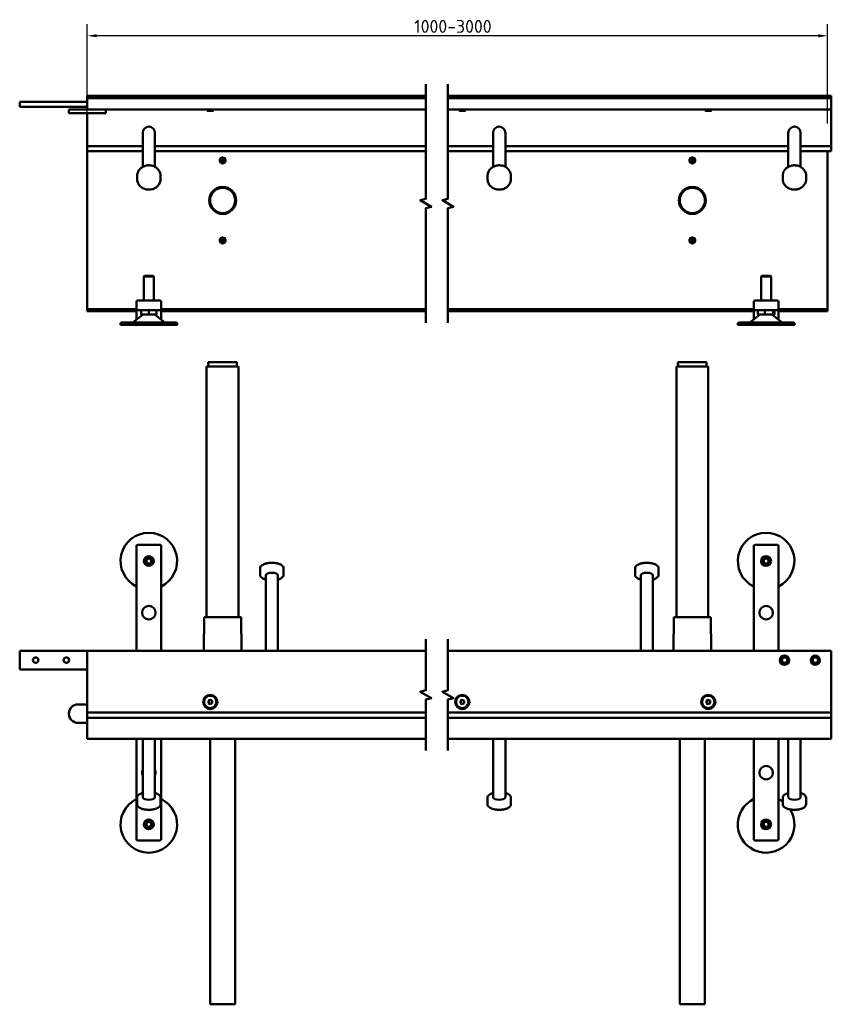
# Model space of a CAD drawing. Header units: millimetres. Extents: x 22 to 1245, y 39 to 867.
# Tile 1 of 3: x 22 to 682, y 39 to 839. Entities that reach past the tile are written whole.
import ezdxf

# ---------------------------------------------------------------- set-up
doc = ezdxf.new("R2010")
doc.units = ezdxf.units.MM
doc.header["$LTSCALE"] = 3
for name, color, linetype, lineweight in [('Bemaßung (ISO)', 7, 'Continuous', 25), ('Bruchlinie (ISO)', 7, 'Continuous', 50), ('Sichtbar (ISO)', 7, 'Continuous', 50)]:
    doc.layers.add(name, color=color, linetype=linetype, lineweight=lineweight)
doc.styles.add('Notiztext (DIN)', font='isocpeur.ttf')
doc.dimstyles.new('Standard (DIN)', dxfattribs={"dimscale": 3, "dimtxt": 3.5, "dimasz": 2.5, "dimexe": 3.175, "dimexo": 0.8, "dimgap": 0.8, "dimtad": 1, "dimrnd": 1e-08, "dimzin": 0, "dimtxsty": 'Notiztext (DIN)', "dimcen": 0.09, "dimdle": 10, "dimclrd": 256, "dimclre": 256, "dimclrt": 256, "dimadec": 0, "dimazin": 0, "dimtfac": 1, "dimtmove": 0, "dimatfit": 3, "dimfxl": 1, "dimtolj": 1, "dimtzin": 0, "dimlwd": -1, "dimlwe": -1, "dimarcsym": 0})

# ---------------------------------------------------------------- blocks, each defined once
blk = doc.blocks.new('*D3')
at = {"layer": 'Bemaßung (ISO)', "transparency": 16777216}
for p, q in [((76.7, 754.69), (76.7, 835.59)), ((678.57, 754.69), (678.57, 835.59)), ((671.07, 826.06), (84.2, 826.06))]:
    blk.add_line(p, q, dxfattribs=at)
for points in [[(84.2, 827.31), (84.2, 824.81), (76.7, 826.06)], [(671.07, 827.31), (671.07, 824.81), (678.57, 826.06)]]:
    blk.add_solid(points, dxfattribs=at)
at = {"layer": 'Defpoints', "color": 0, "transparency": 16777216}
for p in [(76.7, 826.06), (76.7, 752.29), (678.57, 752.29)]:
    blk.add_point(p, dxfattribs=at)
at = {"layer": 'Bemaßung (ISO)', "transparency": 16777216, "insert": (335.76, 838.96), "char_height": 10.5, "attachment_point": 1, "style": 'Notiztext (DIN)'}
blk.add_mtext('\\A1; \\fISOCPEUR|b0|i0;\\H10.5000;1000-3000', dxfattribs=at)

msp = doc.modelspace()

# ---------------------------------------------------------------- linework, layer by layer
at = {"layer": 'Bruchlinie (ISO)', "flags": 128}
for points in [[(351.9262, 592.7667), (351.9262, 685.9878), (356.4262, 687.1936), (347.4262, 692.3897), (351.9262, 693.5955), (351.9262, 786.8167)], [(369.9262, 592.7667), (369.9262, 685.9878), (374.4262, 687.1936), (365.4262, 692.3897), (369.9262, 693.5955), (369.9262, 786.8167)], [(351.9262, 245.2009), (351.9262, 286.6721), (356.4262, 287.8778), (347.4262, 293.074), (351.9262, 294.2797), (351.9262, 335.7509)], [(369.9262, 245.2009), (369.9262, 286.6721), (374.4262, 287.8778), (365.4262, 293.074), (369.9262, 294.2797), (369.9262, 335.7509)]]:
    msp.add_lwpolyline(points, dxfattribs=at)
at = {"layer": 'Sichtbar (ISO)'}
for p, q in [((76.7044, 775.2917), (76.7044, 777.2917)), ((351.9262, 777.2917), (76.7044, 777.2917)), ((681.5735, 777.2917), (369.9262, 777.2917)), ((681.5735, 777.2917), (681.5735, 775.2917)), ((21.7044, 772.2917), (21.7044, 768.2917)), ((76.7044, 772.2917), (21.7044, 772.2917)), ((76.7044, 768.2917), (21.7044, 768.2917)), ((76.7044, 766.2917), (76.7044, 775.2917)), ((351.9262, 775.2917), (76.7044, 775.2917)), ((681.5735, 775.2917), (369.9262, 775.2917)), ((681.5735, 775.2917), (681.5735, 766.2917)), ((61.7044, 766.2917), (69.2044, 766.2917)), ((61.7044, 766.2917), (61.7044, 763.2917)), ((69.2044, 763.2917), (61.7044, 763.2917)), ((69.2044, 766.2917), (76.7044, 766.2917)), ((91.7044, 763.2917), (69.2044, 763.2917)), ((351.9262, 766.2917), (76.7044, 766.2917)), ((76.7044, 763.2917), (76.7044, 762.2917)), ((76.7044, 736.2917), (76.7044, 762.2917)), ((91.7044, 766.2917), (91.7044, 763.2917)), ((174.2044, 766.2917), (174.2044, 765.4822)), ((174.2044, 765.4822), (174.6949, 764.9917)), ((179.2044, 765.4822), (174.2044, 765.4822)), ((178.7139, 764.9917), (174.6949, 764.9917)), ((178.7139, 764.9917), (179.2044, 765.4822)), ((179.2044, 765.4822), (179.2044, 766.2917)), ((681.5735, 766.2917), (369.9262, 766.2917)), ((379.0735, 766.2917), (379.0735, 765.4822)), ((379.0735, 765.4822), (379.564, 764.9917)), ((384.0735, 765.4822), (379.0735, 765.4822)), ((383.583, 764.9917), (379.564, 764.9917)), ((383.583, 764.9917), (384.0735, 765.4822)), ((384.0735, 765.4822), (384.0735, 766.2917)), ((579.0735, 766.2917), (579.0735, 765.4822)), ((579.0735, 765.4822), (579.564, 764.9917)), ((584.0735, 765.4822), (579.0735, 765.4822)), ((583.583, 764.9917), (579.564, 764.9917)), ((583.583, 764.9917), (584.0735, 765.4822)), ((584.0735, 765.4822), (584.0735, 766.2917)), ((681.5735, 762.2917), (681.5735, 766.2917)), ((681.5735, 762.2917), (681.5735, 736.2917)), ((121.7044, 747.2917), (121.7044, 746.2316)), ((121.7044, 743.3626), (121.7044, 746.2316)), ((131.7044, 747.2917), (131.7044, 746.2316)), ((131.7044, 746.2316), (131.7044, 743.3626)), ((406.5735, 747.2917), (406.5735, 746.2316)), ((406.5735, 743.3626), (406.5735, 746.2316)), ((416.5735, 747.2917), (416.5735, 746.2316)), ((416.5735, 746.2316), (416.5735, 743.3626)), ((646.5735, 747.2917), (646.5735, 746.2316)), ((646.5735, 743.3626), (646.5735, 746.2316)), ((656.5735, 747.2917), (656.5735, 746.2316)), ((656.5735, 746.2316), (656.5735, 743.3626)), ((76.7044, 736.2917), (76.7044, 732.2917)), ((121.7044, 736.2917), (76.7044, 736.2917)), ((121.7044, 743.3626), (121.7044, 719.5539)), ((131.7044, 743.3626), (131.7044, 719.5539)), ((351.9262, 736.2917), (131.7044, 736.2917)), ((406.5735, 736.2917), (369.9262, 736.2917)), ((406.5735, 743.3626), (406.5735, 719.5539)), ((416.5735, 743.3626), (416.5735, 719.5539)), ((646.5735, 736.2917), (416.5735, 736.2917)), ((646.5735, 743.3626), (646.5735, 719.5539)), ((656.5735, 743.3626), (656.5735, 719.5539)), ((681.5735, 736.2917), (656.5735, 736.2917)), ((681.5735, 732.2917), (681.5735, 736.2917)), ((76.7044, 605.2917), (76.7044, 732.2917)), ((76.7044, 732.2917), (121.7044, 732.2917)), ((131.7044, 732.2917), (351.9262, 732.2917)), ((369.9262, 732.2917), (406.5735, 732.2917)), ((416.5735, 732.2917), (646.5735, 732.2917)), ((656.5735, 732.2917), (681.5735, 732.2917)), ((678.5735, 732.2917), (678.5735, 605.2917)), ((186.6763, 727.1166), (186.6796, 726.8415)), ((186.6796, 726.8415), (186.7044, 724.7917)), ((186.7292, 722.7418), (186.7044, 724.7917)), ((186.7326, 722.4667), (186.7292, 722.7418)), ((568.5735, 727.1168), (568.5735, 726.8417)), ((568.5735, 726.8417), (568.5735, 724.7917)), ((568.5735, 722.7417), (568.5735, 724.7917)), ((568.5735, 722.4665), (568.5735, 722.7417)), ((117.2044, 712.2501), (117.2044, 709.6199)), ((136.2044, 712.2501), (136.2044, 709.6199)), ((402.0735, 712.2501), (402.0735, 709.6199)), ((421.0735, 712.2501), (421.0735, 709.6199)), ((642.0735, 712.2501), (642.0735, 709.6199)), ((661.0735, 712.2501), (661.0735, 709.6199)), ((184.3804, 659.7186), (184.6554, 659.7273)), ((184.6554, 659.7273), (186.7044, 659.7917)), ((188.7534, 659.8561), (186.7044, 659.7917)), ((189.0284, 659.8647), (188.7534, 659.8561)), ((568.5735, 662.1168), (568.5735, 661.8417)), ((568.5735, 661.8417), (568.5735, 659.7917)), ((568.5735, 657.7417), (568.5735, 659.7917)), ((568.5735, 657.4665), (568.5735, 657.7417)), ((123.2044, 631.0743), (122.7044, 630.5743)), ((130.7044, 630.5743), (122.7044, 630.5743)), ((122.7044, 611.0743), (122.7044, 630.5743)), ((123.2044, 631.0743), (130.2044, 631.0743)), ((130.2044, 631.0743), (130.7044, 630.5743)), ((130.7044, 611.0743), (130.7044, 630.5743)), ((625.0735, 631.0743), (624.5735, 630.5743)), ((632.5735, 630.5743), (624.5735, 630.5743)), ((624.5735, 611.0743), (624.5735, 630.5743)), ((625.0735, 631.0743), (632.0735, 631.0743)), ((632.0735, 631.0743), (632.5735, 630.5743)), ((632.5735, 611.0743), (632.5735, 630.5743)), ((116.7044, 610.0743), (116.7044, 604.0743)), ((135.7044, 611.0743), (117.7044, 611.0743)), ((136.7044, 604.0743), (136.7044, 610.0743)), ((618.5735, 610.0743), (618.5735, 604.0743)), ((637.5735, 611.0743), (619.5735, 611.0743)), ((638.5735, 604.0743), (638.5735, 610.0743)), ((76.7044, 603.7917), (76.7044, 605.2917)), ((76.7044, 603.7917), (116.7044, 603.7917)), ((76.7044, 603.7917), (76.7044, 602.2917)), ((76.7044, 602.2917), (116.7044, 602.2917)), ((116.7044, 604.0743), (116.7044, 603.419)), ((116.7044, 603.419), (116.7044, 596.3839)), ((117.7044, 603.0743), (135.7044, 603.0743)), ((120.3824, 599.5743), (120.3824, 603.0743)), ((126.7044, 599.5743), (126.7044, 603.0743)), ((133.0264, 599.5743), (133.0264, 603.0743)), ((136.7044, 603.419), (136.7044, 604.0743)), ((136.7044, 603.7917), (351.9262, 603.7917)), ((136.7044, 596.3839), (136.7044, 603.419)), ((136.7044, 602.2917), (351.9262, 602.2917)), ((369.9262, 603.7917), (618.5735, 603.7917)), ((369.9262, 602.2917), (618.5735, 602.2917)), ((618.5735, 604.0743), (618.5735, 603.419)), ((618.5735, 603.419), (618.5735, 596.3839)), ((619.5735, 603.0743), (637.5735, 603.0743)), ((621.7551, 599.5743), (621.7551, 603.0743)), ((627.4223, 599.5743), (627.4223, 603.0743)), ((634.2408, 599.5743), (634.2408, 603.0743)), ((635.392, 599.5743), (635.392, 603.0743)), ((638.5735, 603.419), (638.5735, 604.0743)), ((638.5735, 603.7917), (678.5735, 603.7917)), ((638.5735, 596.3839), (638.5735, 603.419)), ((638.5735, 602.2917), (678.5735, 602.2917)), ((678.5735, 603.7917), (678.5735, 605.2917)), ((678.5735, 603.7917), (678.5735, 602.2917)), ((103.7044, 591.0743), (103.7044, 592.5743)), ((104.2044, 593.0743), (149.2044, 593.0743)), ((121.4322, 599.3598), (113.5906, 593.1816)), ((116.7044, 595.6349), (116.7044, 596.3839)), ((126.7044, 599.5743), (120.3824, 599.5743)), ((126.7044, 599.5743), (133.0264, 599.5743)), ((131.9767, 599.3598), (139.8183, 593.1816)), ((136.7044, 596.3839), (136.7044, 595.6349)), ((149.7044, 591.0743), (149.7044, 592.5743)), ((605.5735, 591.0743), (605.5735, 592.5743)), ((606.0735, 593.0743), (651.0735, 593.0743)), ((623.3013, 599.3598), (615.4597, 593.1816)), ((618.5735, 595.6349), (618.5735, 596.3839)), ((621.7551, 599.5743), (627.4223, 599.5743)), ((627.4223, 599.5743), (634.2408, 599.5743)), ((633.8458, 599.3598), (641.6874, 593.1816)), ((634.2408, 599.5743), (635.392, 599.5743)), ((638.5735, 596.3839), (638.5735, 595.6349)), ((651.5735, 591.0743), (651.5735, 592.5743)), ((149.7044, 591.0743), (103.7044, 591.0743)), ((651.5735, 591.0743), (605.5735, 591.0743)), ((175.0544, 560.7259), (198.3544, 560.7259)), ((175.2802, 557.2259), (175.0544, 560.7259)), ((198.1286, 557.2259), (198.3544, 560.7259)), ((556.9235, 560.7259), (580.2235, 560.7259)), ((557.1493, 557.2259), (556.9235, 560.7259)), ((579.9977, 557.2259), (580.2235, 560.7259)), ((173.7044, 557.2259), (199.7044, 557.2259)), ((173.7044, 557.2259), (173.7044, 353.7259)), ((199.7044, 557.2259), (199.7044, 353.7259)), ((555.5735, 557.2259), (581.5735, 557.2259)), ((555.5735, 557.2259), (555.5735, 353.7259)), ((581.5735, 557.2259), (581.5735, 353.7259)), ((116.7044, 411.4086), (116.7044, 345.5187)), ((135.7044, 412.4086), (117.7044, 412.4086)), ((136.7044, 345.5187), (136.7044, 411.4086)), ((618.5735, 411.4086), (618.5735, 345.5187)), ((637.5735, 412.4086), (619.5735, 412.4086)), ((638.5735, 345.5187), (638.5735, 411.4086)), ((125.5217, 401.2745), (124.339, 399.2259)), ((124.4544, 399.2259), (125.5794, 401.1745)), ((125.5794, 401.1745), (125.5217, 401.2745)), ((127.8872, 401.2745), (125.5217, 401.2745)), ((125.5794, 401.1745), (127.8294, 401.1745)), ((127.8872, 401.2745), (127.8294, 401.1745)), ((127.8294, 401.1745), (128.9544, 399.2259)), ((129.0699, 399.2259), (127.8872, 401.2745)), ((627.3908, 401.2745), (626.2081, 399.2259)), ((626.3235, 399.2259), (627.4485, 401.1745)), ((627.4485, 401.1745), (627.3908, 401.2745)), ((629.7563, 401.2745), (627.3908, 401.2745)), ((627.4485, 401.1745), (629.6985, 401.1745)), ((629.7563, 401.2745), (629.6985, 401.1745)), ((629.6985, 401.1745), (630.8235, 399.2259)), ((630.939, 399.2259), (629.7563, 401.2745)), ((124.339, 399.2259), (124.4544, 399.2259)), ((124.339, 399.2259), (125.5217, 397.1773)), ((125.5794, 397.2773), (124.4544, 399.2259)), ((125.5217, 397.1773), (125.5794, 397.2773)), ((125.5217, 397.1773), (127.8872, 397.1773)), ((127.8294, 397.2773), (125.5794, 397.2773)), ((128.9544, 399.2259), (127.8294, 397.2773)), ((127.8294, 397.2773), (127.8872, 397.1773)), ((127.8872, 397.1773), (129.0699, 399.2259)), ((129.0699, 399.2259), (128.9544, 399.2259)), ((217.2044, 388.0046), (217.2044, 393.3973)), ((236.2044, 388.0046), (236.2044, 393.3973)), ((522.0735, 388.0046), (522.0735, 393.3973)), ((541.0735, 388.0046), (541.0735, 393.3973)), ((626.2081, 399.2259), (626.3235, 399.2259)), ((626.2081, 399.2259), (627.3908, 397.1773)), ((627.4485, 397.2773), (626.3235, 399.2259)), ((627.3908, 397.1773), (627.4485, 397.2773)), ((627.3908, 397.1773), (629.7563, 397.1773)), ((629.6985, 397.2773), (627.4485, 397.2773)), ((630.8235, 399.2259), (629.6985, 397.2773)), ((629.6985, 397.2773), (629.7563, 397.1773)), ((629.7563, 397.1773), (630.939, 399.2259)), ((630.939, 399.2259), (630.8235, 399.2259)), ((221.7044, 326.2259), (221.7044, 387.5552)), ((231.7044, 326.2259), (231.7044, 387.5552)), ((526.5735, 326.2259), (526.5735, 387.5552)), ((536.5735, 326.2259), (536.5735, 387.5552)), ((171.7044, 353.7259), (171.4679, 326.2259)), ((171.7044, 353.7259), (201.7044, 353.7259)), ((201.7044, 353.7259), (201.941, 326.2259)), ((553.5735, 353.7259), (553.337, 326.2259)), ((553.5735, 353.7259), (583.5735, 353.7259)), ((583.5735, 353.7259), (583.8101, 326.2259)), ((116.7044, 339.8996), (116.7044, 345.5187)), ((136.7044, 345.5187), (136.7044, 339.8996)), ((618.5735, 339.8996), (618.5735, 345.5187)), ((638.5735, 345.5187), (638.5735, 339.8996)), ((116.7044, 339.8996), (116.7044, 326.2259)), ((136.7044, 326.2259), (136.7044, 339.8996)), ((618.5735, 339.8996), (618.5735, 326.2259)), ((638.5735, 326.2259), (638.5735, 339.8996)), ((21.7044, 311.2259), (21.7044, 326.2259)), ((21.7044, 326.2259), (76.7044, 326.2259)), ((76.7044, 276.2259), (76.7044, 326.2259)), ((351.9262, 326.2259), (76.7044, 326.2259)), ((681.5735, 326.2259), (369.9262, 326.2259)), ((681.5735, 276.2259), (681.5735, 326.2259)), ((76.7044, 311.2259), (21.7044, 311.2259)), ((76.7044, 282.7259), (69.2044, 282.7259)), ((175.2044, 285.5919), (176.7044, 286.458)), ((175.2044, 283.8599), (175.2044, 285.5919)), ((176.7044, 282.9939), (175.2044, 283.8599)), ((176.7044, 286.458), (178.2044, 285.5919)), ((178.2044, 283.8599), (176.7044, 282.9939)), ((178.2044, 285.5919), (178.2044, 283.8599)), ((380.0735, 285.5919), (381.5735, 286.458)), ((380.0735, 283.8599), (380.0735, 285.5919)), ((381.5735, 282.9939), (380.0735, 283.8599)), ((381.5735, 286.458), (383.0735, 285.5919)), ((383.0735, 283.8599), (381.5735, 282.9939)), ((383.0735, 285.5919), (383.0735, 283.8599)), ((580.0735, 285.5919), (581.5735, 286.458)), ((580.0735, 283.8599), (580.0735, 285.5919)), ((581.5735, 282.9939), (580.0735, 283.8599)), ((581.5735, 286.458), (583.0735, 285.5919)), ((583.0735, 283.8599), (581.5735, 282.9939)), ((583.0735, 285.5919), (583.0735, 283.8599)), ((351.9262, 276.2259), (76.7044, 276.2259)), ((76.7044, 272.7259), (76.7044, 276.2259)), ((76.7044, 272.7259), (76.7044, 271.7259)), ((681.5735, 276.2259), (369.9262, 276.2259)), ((681.5735, 276.2259), (681.5735, 272.7259)), ((681.5735, 271.7259), (681.5735, 272.7259)), ((69.2044, 267.7259), (76.7044, 267.7259)), ((76.7044, 254.7259), (76.7044, 271.7259)), ((351.9262, 271.7259), (76.7044, 271.7259)), ((681.5735, 271.7259), (369.9262, 271.7259)), ((681.5735, 271.7259), (681.5735, 254.7259)), ((351.9262, 254.7259), (76.7044, 254.7259)), ((116.7044, 254.7259), (116.7044, 244.5522)), ((121.7044, 254.7259), (121.7044, 207.3966)), ((131.7044, 254.7259), (131.7044, 207.3966)), ((136.7044, 244.5522), (136.7044, 254.7259)), ((176.4544, 39.0259), (176.4544, 254.7259)), ((196.9544, 39.0259), (196.9544, 254.7259)), ((681.5735, 254.7259), (369.9262, 254.7259)), ((406.5735, 254.7259), (406.5735, 207.3966)), ((416.5735, 254.7259), (416.5735, 207.3966)), ((558.3235, 39.0259), (558.3235, 254.7259)), ((578.8235, 39.0259), (578.8235, 254.7259)), ((618.5735, 254.7259), (618.5735, 244.5522)), ((638.5735, 244.5522), (638.5735, 254.7259)), ((646.5735, 254.7259), (646.5735, 207.3966)), ((656.5735, 254.7259), (656.5735, 207.3966)), ((116.7044, 238.9331), (116.7044, 244.5522)), ((136.7044, 244.5522), (136.7044, 238.9331)), ((618.5735, 238.9331), (618.5735, 244.5522)), ((638.5735, 244.5522), (638.5735, 238.9331)), ((116.7044, 238.9331), (116.7044, 173.0432)), ((136.7044, 173.0432), (136.7044, 238.9331)), ((618.5735, 238.9331), (618.5735, 173.0432)), ((638.5735, 173.0432), (638.5735, 238.9331)), ((117.2044, 206.9472), (117.2044, 201.5545)), ((136.2044, 206.9472), (136.2044, 201.5545)), ((402.0735, 206.9472), (402.0735, 201.5545)), ((421.0735, 206.9472), (421.0735, 201.5545)), ((642.0735, 206.9472), (642.0735, 201.5545)), ((661.0735, 206.9472), (661.0735, 201.5545)), ((125.5217, 187.2745), (124.339, 185.2259)), ((124.339, 185.2259), (124.4544, 185.2259)), ((124.339, 185.2259), (125.5217, 183.1773)), ((124.4544, 185.2259), (125.5794, 187.1745)), ((125.5794, 183.2773), (124.4544, 185.2259)), ((125.5794, 187.1745), (125.5217, 187.2745)), ((127.8872, 187.2745), (125.5217, 187.2745)), ((125.5794, 187.1745), (127.8294, 187.1745)), ((127.8872, 187.2745), (127.8294, 187.1745)), ((127.8294, 187.1745), (128.9544, 185.2259)), ((128.9544, 185.2259), (127.8294, 183.2773)), ((129.0699, 185.2259), (127.8872, 187.2745)), ((127.8872, 183.1773), (129.0699, 185.2259)), ((129.0699, 185.2259), (128.9544, 185.2259)), ((627.7287, 187.4353), (626.2377, 185.5989)), ((626.2377, 185.5989), (626.3517, 185.5807)), ((626.2377, 185.5989), (627.0825, 183.3895)), ((626.3517, 185.5807), (627.7699, 187.3275)), ((627.1553, 183.4791), (626.3517, 185.5807)), ((630.0645, 187.0623), (627.7287, 187.4353)), ((627.7287, 187.4353), (627.7699, 187.3275)), ((627.7699, 187.3275), (629.9917, 186.9727)), ((630.7954, 184.8711), (629.3772, 183.1243)), ((629.4184, 183.0165), (630.9094, 184.8529)), ((629.9917, 186.9727), (630.0645, 187.0623)), ((629.9917, 186.9727), (630.7954, 184.8711)), ((630.9094, 184.8529), (630.0645, 187.0623)), ((630.9094, 184.8529), (630.7954, 184.8711)), ((125.5217, 183.1773), (125.5794, 183.2773)), ((125.5217, 183.1773), (127.8872, 183.1773)), ((127.8294, 183.2773), (125.5794, 183.2773)), ((127.8294, 183.2773), (127.8872, 183.1773)), ((627.1553, 183.4791), (627.0825, 183.3895)), ((627.0825, 183.3895), (629.4184, 183.0165)), ((629.3772, 183.1243), (627.1553, 183.4791)), ((629.4184, 183.0165), (629.3772, 183.1243)), ((117.7044, 172.0432), (135.7044, 172.0432)), ((619.5735, 172.0432), (637.5735, 172.0432)), ((196.9544, 39.0259), (176.4544, 39.0259)), ((578.8235, 39.0259), (558.3235, 39.0259))]:
    msp.add_line(p, q, dxfattribs=at)
for centre, radius in [((186.7044, 724.7917), 2.4), ((568.5735, 724.7917), 2.4), ((186.7044, 692.2917), 11), ((186.7044, 692.2917), 10.8), ((186.7044, 692.2917), 10.25), ((568.5735, 692.2917), 11), ((568.5735, 692.2917), 10.8), ((568.5735, 692.2917), 10.25), ((186.7044, 659.7917), 2.4), ((568.5735, 659.7917), 2.4), ((126.7044, 399.2259), 4), ((126.7044, 399.2259), 3.5), ((628.5735, 399.2259), 4), ((628.5735, 399.2259), 3.5), ((126.7044, 357.2259), 5.5), ((628.5735, 357.2259), 5.5), ((34.7044, 318.7259), 2.25), ((59.7044, 318.7259), 2.25), ((643.5735, 318.7259), 3.75), ((643.5735, 318.7259), 2.25), ((668.5735, 318.7259), 3.75), ((668.5735, 318.7259), 2.25), ((176.7044, 284.7259), 5.75), ((381.5735, 284.7259), 5.75), ((581.5735, 284.7259), 5.75), ((628.5735, 227.2259), 5.5), ((126.7044, 185.2259), 4), ((126.7044, 185.2259), 3.5), ((628.5735, 185.2259), 4), ((628.5735, 185.2259), 3.5)]:
    msp.add_circle(centre, radius, dxfattribs=at)
for centre, radius, start, end in [((126.7044, 747.2917), 5, 0, 180), ((411.5735, 747.2917), 5, 0, 180), ((651.5735, 747.2917), 5, 0, 180), ((186.7044, 724.7917), 2.05, 176.8520454, 270.6933652), ((186.7044, 724.7917), 2.05, 356.8520454, 90.6933652), ((568.5735, 724.7917), 2.05, 176.1586802, 270), ((568.5735, 724.7917), 2.05, 356.1586802, 90), ((186.7044, 659.7917), 2.05, 87.9589988, 181.8003186), ((186.7044, 659.7917), 2.05, 267.9589988, 1.8003186), ((568.5735, 659.7917), 2.05, 176.1586802, 270), ((568.5735, 659.7917), 2.05, 356.1586802, 90), ((117.7044, 610.0743), 1, 90, 180), ((135.7044, 610.0743), 1, 0, 90), ((619.5735, 610.0743), 1, 90, 180), ((637.5735, 610.0743), 1, 0, 90), ((117.7044, 604.0743), 1, 180, 270), ((135.7044, 604.0743), 1, 270, 0), ((619.5735, 604.0743), 1, 180, 270), ((637.5735, 604.0743), 1, 270, 0), ((104.2044, 592.5743), 0.5, 90, 180), ((113.2811, 593.5743), 0.5, 270, 308.2338252), ((122.051, 598.5743), 1, 90, 128.2338252), ((131.3578, 598.5743), 1, 51.7661748, 90), ((140.1277, 593.5743), 0.5, 231.7661748, 270), ((149.2044, 592.5743), 0.5, 0, 90), ((606.0735, 592.5743), 0.5, 90, 180), ((615.1502, 593.5743), 0.5, 270, 308.2338252), ((623.9201, 598.5743), 1, 90, 128.2338252), ((633.2269, 598.5743), 1, 51.7661748, 90), ((641.9968, 593.5743), 0.5, 231.7661748, 270), ((651.0735, 592.5743), 0.5, 0, 90), ((126.7044, 399.2259), 23, 295.7714617, 244.2285383), ((628.5735, 399.2259), 23, 295.7714617, 244.2285383), ((117.7044, 411.4086), 1, 90, 180), ((135.7044, 411.4086), 1, 0, 90), ((619.5735, 411.4086), 1, 90, 180), ((637.5735, 411.4086), 1, 0, 90), ((176.7044, 284.7259), 5, 0, 180), ((381.5735, 284.7259), 5, 0, 180), ((581.5735, 284.7259), 5, 0, 180), ((69.2044, 275.2259), 7.5, 90, 270), ((176.7044, 284.7259), 5, 180, 0), ((176.7044, 284.7259), 1.5, 120, 180), ((176.7044, 284.7259), 1.5, 180, 240), ((176.7044, 284.7259), 1.5, 60, 120), ((176.7044, 284.7259), 1.5, 240, 300), ((176.7044, 284.7259), 1.5, 0, 60), ((176.7044, 284.7259), 1.5, 300, 0), ((381.5735, 284.7259), 5, 180, 0), ((381.5735, 284.7259), 1.5, 120, 180), ((381.5735, 284.7259), 1.5, 180, 240), ((381.5735, 284.7259), 1.5, 60, 120), ((381.5735, 284.7259), 1.5, 240, 300), ((381.5735, 284.7259), 1.5, 0, 60), ((381.5735, 284.7259), 1.5, 300, 0), ((581.5735, 284.7259), 5, 180, 0), ((581.5735, 284.7259), 1.5, 120, 180), ((581.5735, 284.7259), 1.5, 180, 240), ((581.5735, 284.7259), 1.5, 60, 120), ((581.5735, 284.7259), 1.5, 240, 300), ((581.5735, 284.7259), 1.5, 0, 60), ((581.5735, 284.7259), 1.5, 300, 0), ((126.7044, 227.2259), 5.5, 155.3800227, 204.6199773), ((126.7044, 227.2259), 5.5, 335.3800227, 24.6199773), ((126.7044, 185.2259), 23, 115.7714617, 64.2285383), ((628.5735, 185.2259), 23, 115.7714617, 31.988351), ((628.5735, 185.2259), 23, 54.0586701, 64.2285383), ((117.7044, 173.0432), 1, 180, 270), ((135.7044, 173.0432), 1, 270, 0), ((619.5735, 173.0432), 1, 180, 270), ((637.5735, 173.0432), 1, 270, 0)]:
    msp.add_arc(centre, radius, start, end, dxfattribs=at)
for centre, major_axis in [((226.7044, 387.5552), (5, 0)), ((531.5735, 387.5552), (5, 0)), ((126.7044, 207.3966), (-5, 0)), ((411.5735, 207.3966), (-5, 0)), ((651.5735, 207.3966), (-5, 0))]:
    msp.add_ellipse(centre, major_axis=major_axis, ratio=0.43592862, start_param=0, end_param=3.14159265, dxfattribs=at)
for points, knots in [([(117.2044, 712.2501), (117.2044, 713.1612), (117.3661, 714.072), (117.9961, 715.803), (118.4652, 716.6225), (119.6645, 718.0906), (120.3964, 718.7378), (122.05, 719.7943), (122.9726, 720.2021), (124.915, 720.7355), (125.9348, 720.8601), (127.9673, 720.8125), (128.9796, 720.64), (130.893, 720.0144), (131.7939, 719.5616), (133.3905, 718.4214), (134.0867, 717.735), (135.2016, 716.1997), (135.6217, 715.352), (136.0961, 713.7437), (136.2044, 712.997), (136.2044, 712.2501)], [3.14159265, 3.14159265, 3.14159265, 3.14159265, 3.45773985, 3.45773985, 3.77493627, 3.77493627, 4.09439125, 4.09439125, 4.41585119, 4.41585119, 4.73843708, 4.73843708, 5.06132856, 5.06132856, 5.38379178, 5.38379178, 5.70497408, 5.70497408, 6.02402189, 6.02402189, 6.28318531, 6.28318531, 6.28318531, 6.28318531]), ([(184.6575, 724.9042), (184.6585, 724.9221), (184.6601, 724.947), (184.6693, 725.0476), (184.6813, 725.149), (184.7458, 725.4118), (184.798, 725.5729), (184.9339, 725.8284), (184.9807, 725.9057), (185.0378, 725.9854)], [0.98043403, 0.98043403, 0.98043403, 0.98043403, 1.8678301, 1.8678301, 3.73566019, 3.73566019, 5.60349029, 5.60349029, 6.3657255, 6.3657255, 6.3657255, 6.3657255]), ([(186.7044, 724.7917), (186.4079, 724.7881), (186.0968, 724.7931), (185.4611, 724.8239), (185.1365, 724.8497), (184.7612, 724.8918), (184.7093, 724.8979), (184.6575, 724.9042)], [0, 0, 0, 0, 1.02724635, 1.02724635, 2.0544927, 2.0544927, 2.21921907, 2.21921907, 2.21921907, 2.21921907]), ([(185.0378, 725.9854), (185.0646, 726.0612), (185.0994, 726.1408), (185.2014, 726.3256), (185.2746, 726.4318), (185.4656, 726.6419), (185.5823, 726.7458), (185.8425, 726.9086), (185.9785, 726.9774), (186.2188, 727.0548), (186.3049, 727.0763), (186.4855, 727.1067), (186.58, 727.1155), (186.6763, 727.1166)], [1.00887175, 1.00887175, 1.00887175, 1.00887175, 1.67026687, 1.67026687, 2.50540031, 2.50540031, 3.34053375, 3.34053375, 3.91825705, 3.91825705, 4.20711871, 4.20711871, 4.49598036, 4.49598036, 4.49598036, 4.49598036]), ([(186.7044, 724.7917), (187.001, 724.7953), (187.3121, 724.7903), (187.9479, 724.7595), (188.2725, 724.7336), (188.6478, 724.6915), (188.6996, 724.6854), (188.7513, 724.6791)], [0, 0, 0, 0, 1.02730368, 1.02730368, 2.05460736, 2.05460736, 2.2192228, 2.2192228, 2.2192228, 2.2192228]), ([(188.371, 723.598), (188.3443, 723.5222), (188.3095, 723.4426), (188.2075, 723.2579), (188.1343, 723.1516), (187.9433, 722.9415), (187.8266, 722.8376), (187.5664, 722.6748), (187.4304, 722.6059), (187.1901, 722.5285), (187.104, 722.507), (186.9234, 722.4767), (186.8289, 722.4679), (186.7326, 722.4667)], [1.00933631, 1.00933631, 1.00933631, 1.00933631, 1.67046775, 1.67046775, 2.50570163, 2.50570163, 3.34093551, 3.34093551, 3.91869838, 3.91869838, 4.20757981, 4.20757981, 4.49646125, 4.49646125, 4.49646125, 4.49646125]), ([(188.7513, 724.6791), (188.7504, 724.6613), (188.7488, 724.6363), (188.7395, 724.5357), (188.7276, 724.4343), (188.6631, 724.1715), (188.6108, 724.0104), (188.4749, 723.7549), (188.4281, 723.6776), (188.371, 723.598)], [0.9807509, 0.9807509, 0.9807509, 0.9807509, 1.86801563, 1.86801563, 3.73603126, 3.73603126, 5.60404689, 5.60404689, 6.36608339, 6.36608339, 6.36608339, 6.36608339]), ([(402.0735, 712.2501), (402.0735, 713.1612), (402.2352, 714.072), (402.8652, 715.803), (403.3343, 716.6225), (404.5336, 718.0906), (405.2655, 718.7378), (406.9191, 719.7943), (407.8417, 720.2021), (409.7841, 720.7355), (410.8039, 720.8601), (412.8364, 720.8125), (413.8487, 720.64), (415.7621, 720.0144), (416.663, 719.5616), (418.2596, 718.4214), (418.9558, 717.735), (420.0707, 716.1997), (420.4908, 715.352), (420.9652, 713.7437), (421.0735, 712.997), (421.0735, 712.2501)], [3.14159265, 3.14159265, 3.14159265, 3.14159265, 3.45773985, 3.45773985, 3.77493627, 3.77493627, 4.09439125, 4.09439125, 4.41585119, 4.41585119, 4.73843708, 4.73843708, 5.06132856, 5.06132856, 5.38379178, 5.38379178, 5.70497408, 5.70497408, 6.02402189, 6.02402189, 6.28318531, 6.28318531, 6.28318531, 6.28318531]), ([(566.5281, 724.929), (566.5293, 724.9468), (566.5312, 724.9718), (566.5417, 725.0722), (566.5549, 725.1735), (566.6225, 725.4354), (566.6767, 725.5959), (566.8157, 725.8497), (566.8634, 725.9264), (566.9215, 726.0054)], [0.98043403, 0.98043403, 0.98043403, 0.98043403, 1.8678301, 1.8678301, 3.73566019, 3.73566019, 5.60349029, 5.60349029, 6.3657255, 6.3657255, 6.3657255, 6.3657255]), ([(568.5735, 724.7917), (568.277, 724.7917), (567.9659, 724.8004), (567.3307, 724.8389), (567.0064, 724.8687), (566.6316, 724.9153), (566.5798, 724.922), (566.5281, 724.929)], [0, 0, 0, 0, 1.02724635, 1.02724635, 2.0544927, 2.0544927, 2.21921907, 2.21921907, 2.21921907, 2.21921907]), ([(566.9215, 726.0054), (566.9492, 726.0809), (566.9849, 726.1601), (567.0892, 726.3436), (567.1636, 726.449), (567.3572, 726.6568), (567.4751, 726.7593), (567.7373, 726.9189), (567.8741, 726.9861), (568.1153, 727.0605), (568.2017, 727.081), (568.3826, 727.1091), (568.4772, 727.1168), (568.5735, 727.1168)], [1.00887175, 1.00887175, 1.00887175, 1.00887175, 1.67026687, 1.67026687, 2.50540031, 2.50540031, 3.34053375, 3.34053375, 3.91825705, 3.91825705, 4.20711871, 4.20711871, 4.49598036, 4.49598036, 4.49598036, 4.49598036]), ([(568.5735, 724.7917), (568.8701, 724.7917), (569.1812, 724.7829), (569.8165, 724.7444), (570.1407, 724.7147), (570.5155, 724.668), (570.5673, 724.6613), (570.6189, 724.6543)], [0, 0, 0, 0, 1.02730368, 1.02730368, 2.05460736, 2.05460736, 2.2192228, 2.2192228, 2.2192228, 2.2192228]), ([(570.2256, 723.5779), (570.1979, 723.5024), (570.1622, 723.4233), (570.0579, 723.2398), (569.9835, 723.1344), (569.79, 722.9266), (569.672, 722.8241), (569.4098, 722.6645), (569.273, 722.5973), (569.0318, 722.5228), (568.9454, 722.5024), (568.7644, 722.4742), (568.6698, 722.4665), (568.5735, 722.4665)], [1.00933631, 1.00933631, 1.00933631, 1.00933631, 1.67046775, 1.67046775, 2.50570163, 2.50570163, 3.34093551, 3.34093551, 3.91869838, 3.91869838, 4.20757981, 4.20757981, 4.49646125, 4.49646125, 4.49646125, 4.49646125]), ([(570.6189, 724.6543), (570.6177, 724.6365), (570.6159, 724.6116), (570.6054, 724.5111), (570.5922, 724.4099), (570.5245, 724.1479), (570.4703, 723.9873), (570.3314, 723.7336), (570.2836, 723.6569), (570.2256, 723.5779)], [0.9807509, 0.9807509, 0.9807509, 0.9807509, 1.86801563, 1.86801563, 3.73603126, 3.73603126, 5.60404689, 5.60404689, 6.36608339, 6.36608339, 6.36608339, 6.36608339]), ([(642.0735, 712.2501), (642.0735, 713.1612), (642.2352, 714.072), (642.8652, 715.803), (643.3343, 716.6225), (644.5336, 718.0906), (645.2655, 718.7378), (646.9191, 719.7943), (647.8417, 720.2021), (649.7841, 720.7355), (650.8039, 720.8601), (652.8364, 720.8125), (653.8487, 720.64), (655.7621, 720.0144), (656.663, 719.5616), (658.2596, 718.4214), (658.9558, 717.735), (660.0707, 716.1997), (660.4908, 715.352), (660.9652, 713.7437), (661.0735, 712.997), (661.0735, 712.2501)], [3.14159265, 3.14159265, 3.14159265, 3.14159265, 3.45773985, 3.45773985, 3.77493627, 3.77493627, 4.09439125, 4.09439125, 4.41585119, 4.41585119, 4.73843708, 4.73843708, 5.06132856, 5.06132856, 5.38379178, 5.38379178, 5.70497408, 5.70497408, 6.02402189, 6.02402189, 6.28318531, 6.28318531, 6.28318531, 6.28318531]), ([(117.2044, 709.6199), (117.2044, 708.7088), (117.3661, 707.7979), (117.9961, 706.067), (118.4652, 705.2475), (119.6645, 703.7794), (120.3964, 703.1322), (122.05, 702.0756), (122.9726, 701.6679), (124.915, 701.1344), (125.9348, 701.0098), (127.9673, 701.0574), (128.9796, 701.2299), (130.893, 701.8556), (131.7939, 702.3084), (133.3905, 703.4485), (134.0867, 704.1349), (135.2016, 705.6703), (135.6217, 706.518), (136.0961, 708.1262), (136.2044, 708.873), (136.2044, 709.6199)], [3.14159265, 3.14159265, 3.14159265, 3.14159265, 3.45773985, 3.45773985, 3.77493627, 3.77493627, 4.09439125, 4.09439125, 4.41585119, 4.41585119, 4.73843708, 4.73843708, 5.06132856, 5.06132856, 5.38379178, 5.38379178, 5.70497408, 5.70497408, 6.02402189, 6.02402189, 6.28318531, 6.28318531, 6.28318531, 6.28318531]), ([(402.0735, 709.6199), (402.0735, 708.7088), (402.2352, 707.7979), (402.8652, 706.067), (403.3343, 705.2475), (404.5336, 703.7794), (405.2655, 703.1322), (406.9191, 702.0756), (407.8417, 701.6679), (409.7841, 701.1344), (410.8039, 701.0098), (412.8364, 701.0574), (413.8487, 701.2299), (415.7621, 701.8556), (416.663, 702.3084), (418.2596, 703.4485), (418.9558, 704.1349), (420.0707, 705.6703), (420.4908, 706.518), (420.9652, 708.1262), (421.0735, 708.873), (421.0735, 709.6199)], [3.14159265, 3.14159265, 3.14159265, 3.14159265, 3.45773985, 3.45773985, 3.77493627, 3.77493627, 4.09439125, 4.09439125, 4.41585119, 4.41585119, 4.73843708, 4.73843708, 5.06132856, 5.06132856, 5.38379178, 5.38379178, 5.70497408, 5.70497408, 6.02402189, 6.02402189, 6.28318531, 6.28318531, 6.28318531, 6.28318531]), ([(642.0735, 709.6199), (642.0735, 708.7088), (642.2352, 707.7979), (642.8652, 706.067), (643.3343, 705.2475), (644.5336, 703.7794), (645.2655, 703.1322), (646.9191, 702.0756), (647.8417, 701.6679), (649.7841, 701.1344), (650.8039, 701.0098), (652.8364, 701.0574), (653.8487, 701.2299), (655.7621, 701.8556), (656.663, 702.3084), (658.2596, 703.4485), (658.9558, 704.1349), (660.0707, 705.6703), (660.4908, 706.518), (660.9652, 708.1262), (661.0735, 708.873), (661.0735, 709.6199)], [3.14159265, 3.14159265, 3.14159265, 3.14159265, 3.45773985, 3.45773985, 3.77493627, 3.77493627, 4.09439125, 4.09439125, 4.41585119, 4.41585119, 4.73843708, 4.73843708, 5.06132856, 5.06132856, 5.38379178, 5.38379178, 5.70497408, 5.70497408, 6.02402189, 6.02402189, 6.28318531, 6.28318531, 6.28318531, 6.28318531]), ([(185.5432, 658.1023), (185.4668, 658.1276), (185.3866, 658.1608), (185.1999, 658.2593), (185.0922, 658.3304), (184.8785, 658.5173), (184.7723, 658.632), (184.6046, 658.889), (184.5331, 659.0237), (184.4511, 659.2624), (184.4279, 659.3481), (184.3941, 659.5281), (184.3835, 659.6224), (184.3804, 659.7186)], [1.00887175, 1.00887175, 1.00887175, 1.00887175, 1.67026687, 1.67026687, 2.50540031, 2.50540031, 3.34053375, 3.34053375, 3.91825705, 3.91825705, 4.20711871, 4.20711871, 4.49598036, 4.49598036, 4.49598036, 4.49598036]), ([(186.6314, 657.743), (186.6136, 657.7436), (186.5886, 657.7447), (186.4879, 657.752), (186.3863, 657.762), (186.1223, 657.8214), (185.9601, 657.8705), (185.7021, 658.0014), (185.6239, 658.0468), (185.5432, 658.1023)], [0.98043403, 0.98043403, 0.98043403, 0.98043403, 1.8678301, 1.8678301, 3.73566019, 3.73566019, 5.60349029, 5.60349029, 6.3657255, 6.3657255, 6.3657255, 6.3657255]), ([(186.7044, 659.7917), (186.7137, 659.4953), (186.7148, 659.1841), (186.6963, 658.5479), (186.6767, 658.2229), (186.6419, 657.8468), (186.6368, 657.7949), (186.6314, 657.743)], [0, 0, 0, 0, 1.02724635, 1.02724635, 2.0544927, 2.0544927, 2.21921907, 2.21921907, 2.21921907, 2.21921907]), ([(186.7044, 659.7917), (186.6951, 660.0881), (186.6941, 660.3993), (186.7126, 661.0355), (186.7322, 661.3605), (186.767, 661.7366), (186.7721, 661.7885), (186.7774, 661.8404)], [0, 0, 0, 0, 1.02730368, 1.02730368, 2.05460736, 2.05460736, 2.2192228, 2.2192228, 2.2192228, 2.2192228]), ([(186.7774, 661.8404), (186.7953, 661.8397), (186.8203, 661.8386), (186.921, 661.8313), (187.0226, 661.8213), (187.2866, 661.7619), (187.4488, 661.7128), (187.7068, 661.5819), (187.7849, 661.5365), (187.8657, 661.481)], [0.9807509, 0.9807509, 0.9807509, 0.9807509, 1.86801563, 1.86801563, 3.73603126, 3.73603126, 5.60404689, 5.60404689, 6.36608339, 6.36608339, 6.36608339, 6.36608339]), ([(187.8657, 661.481), (187.942, 661.4557), (188.0222, 661.4225), (188.2089, 661.3241), (188.3166, 661.253), (188.5303, 661.0661), (188.6365, 660.9514), (188.8043, 660.6944), (188.8758, 660.5597), (188.9577, 660.321), (188.9809, 660.2353), (189.0148, 660.0553), (189.0254, 659.961), (189.0284, 659.8647)], [1.00933631, 1.00933631, 1.00933631, 1.00933631, 1.67046775, 1.67046775, 2.50570163, 2.50570163, 3.34093551, 3.34093551, 3.91869838, 3.91869838, 4.20757981, 4.20757981, 4.49646125, 4.49646125, 4.49646125, 4.49646125]), ([(566.5281, 659.929), (566.5293, 659.9468), (566.5312, 659.9718), (566.5417, 660.0722), (566.5549, 660.1735), (566.6225, 660.4354), (566.6767, 660.5959), (566.8157, 660.8497), (566.8634, 660.9264), (566.9215, 661.0054)], [0.98043403, 0.98043403, 0.98043403, 0.98043403, 1.8678301, 1.8678301, 3.73566019, 3.73566019, 5.60349029, 5.60349029, 6.3657255, 6.3657255, 6.3657255, 6.3657255]), ([(568.5735, 659.7917), (568.277, 659.7917), (567.9659, 659.8004), (567.3307, 659.8389), (567.0064, 659.8687), (566.6316, 659.9153), (566.5798, 659.922), (566.5281, 659.929)], [0, 0, 0, 0, 1.02724635, 1.02724635, 2.0544927, 2.0544927, 2.21921907, 2.21921907, 2.21921907, 2.21921907]), ([(566.9215, 661.0054), (566.9492, 661.0809), (566.9849, 661.1601), (567.0892, 661.3436), (567.1636, 661.449), (567.3572, 661.6568), (567.4751, 661.7593), (567.7373, 661.9189), (567.8741, 661.9861), (568.1153, 662.0605), (568.2017, 662.081), (568.3826, 662.1091), (568.4772, 662.1168), (568.5735, 662.1168)], [1.00887175, 1.00887175, 1.00887175, 1.00887175, 1.67026687, 1.67026687, 2.50540031, 2.50540031, 3.34053375, 3.34053375, 3.91825705, 3.91825705, 4.20711871, 4.20711871, 4.49598036, 4.49598036, 4.49598036, 4.49598036]), ([(568.5735, 659.7917), (568.8701, 659.7917), (569.1812, 659.7829), (569.8165, 659.7444), (570.1407, 659.7147), (570.5155, 659.668), (570.5673, 659.6613), (570.6189, 659.6543)], [0, 0, 0, 0, 1.02730368, 1.02730368, 2.05460736, 2.05460736, 2.2192228, 2.2192228, 2.2192228, 2.2192228]), ([(570.2256, 658.5779), (570.1979, 658.5024), (570.1622, 658.4233), (570.0579, 658.2398), (569.9835, 658.1344), (569.79, 657.9266), (569.672, 657.8241), (569.4098, 657.6645), (569.273, 657.5973), (569.0318, 657.5228), (568.9454, 657.5024), (568.7644, 657.4742), (568.6698, 657.4665), (568.5735, 657.4665)], [1.00933631, 1.00933631, 1.00933631, 1.00933631, 1.67046775, 1.67046775, 2.50570163, 2.50570163, 3.34093551, 3.34093551, 3.91869838, 3.91869838, 4.20757981, 4.20757981, 4.49646125, 4.49646125, 4.49646125, 4.49646125]), ([(570.6189, 659.6543), (570.6177, 659.6365), (570.6159, 659.6116), (570.6054, 659.5111), (570.5922, 659.4099), (570.5245, 659.1479), (570.4703, 658.9873), (570.3314, 658.7336), (570.2836, 658.6569), (570.2256, 658.5779)], [0.9807509, 0.9807509, 0.9807509, 0.9807509, 1.86801563, 1.86801563, 3.73603126, 3.73603126, 5.60404689, 5.60404689, 6.36608339, 6.36608339, 6.36608339, 6.36608339]), ([(217.2044, 393.3973), (217.2044, 393.8441), (217.3425, 394.2862), (217.8738, 395.1493), (218.2979, 395.5626), (219.4186, 396.3338), (220.142, 396.6821), (221.7796, 397.2486), (222.6915, 397.4676), (224.6098, 397.7618), (225.6144, 397.8385), (227.6232, 397.8465), (228.627, 397.7783), (230.5412, 397.5029), (231.4509, 397.2954), (233.0945, 396.7539), (233.8261, 396.4191), (235.0395, 395.6335), (235.5207, 395.1808), (236.0706, 394.2726), (236.2044, 393.8372), (236.2044, 393.3973)], [0, 0, 0, 0, 0.26354786, 0.26354786, 0.56720605, 0.56720605, 0.90272168, 0.90272168, 1.2342487, 1.2342487, 1.56170992, 1.56170992, 1.88796219, 1.88796219, 2.21528259, 2.21528259, 2.54641555, 2.54641555, 2.88214409, 2.88214409, 3.14159265, 3.14159265, 3.14159265, 3.14159265]), ([(522.0735, 393.3973), (522.0735, 393.8441), (522.2117, 394.2862), (522.7429, 395.1493), (523.167, 395.5626), (524.2877, 396.3338), (525.0111, 396.6821), (526.6487, 397.2486), (527.5606, 397.4676), (529.4789, 397.7618), (530.4835, 397.8385), (532.4923, 397.8465), (533.4961, 397.7783), (535.4103, 397.5029), (536.32, 397.2954), (537.9636, 396.7539), (538.6952, 396.4191), (539.9086, 395.6335), (540.3898, 395.1808), (540.9397, 394.2726), (541.0735, 393.8372), (541.0735, 393.3973)], [0, 0, 0, 0, 0.26354786, 0.26354786, 0.56720605, 0.56720605, 0.90272168, 0.90272168, 1.2342487, 1.2342487, 1.56170992, 1.56170992, 1.88796219, 1.88796219, 2.21528259, 2.21528259, 2.54641555, 2.54641555, 2.88214409, 2.88214409, 3.14159265, 3.14159265, 3.14159265, 3.14159265]), ([(217.2044, 388.0046), (217.2044, 387.5578), (217.3425, 387.1157), (217.8738, 386.2526), (218.2979, 385.8393), (219.4186, 385.0681), (220.142, 384.7199), (221.204, 384.3525), (221.4505, 384.2754), (221.7044, 384.2039)], [6.283185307, 6.283185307, 6.283185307, 6.283185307, 6.546733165, 6.546733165, 6.850391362, 6.850391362, 7.185906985, 7.185906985, 7.282955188, 7.282955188, 7.282955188, 7.282955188]), ([(231.7044, 384.2039), (231.8966, 384.258), (232.0846, 384.3153), (233.0945, 384.6481), (233.8261, 384.9828), (235.0395, 385.7684), (235.5207, 386.2212), (236.0706, 387.1293), (236.2044, 387.5647), (236.2044, 388.0046)], [8.42500808, 8.42500808, 8.42500808, 8.42500808, 8.498467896, 8.498467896, 8.829600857, 8.829600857, 9.165329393, 9.165329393, 9.424777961, 9.424777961, 9.424777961, 9.424777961]), ([(522.0735, 388.0046), (522.0735, 387.5578), (522.2117, 387.1157), (522.7429, 386.2526), (523.167, 385.8393), (524.2877, 385.0681), (525.0111, 384.7199), (526.0731, 384.3525), (526.3196, 384.2754), (526.5735, 384.2039)], [6.283185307, 6.283185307, 6.283185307, 6.283185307, 6.546733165, 6.546733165, 6.850391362, 6.850391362, 7.185906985, 7.185906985, 7.282955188, 7.282955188, 7.282955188, 7.282955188]), ([(536.5735, 384.2039), (536.7657, 384.258), (536.9537, 384.3153), (537.9636, 384.6481), (538.6952, 384.9828), (539.9086, 385.7684), (540.3898, 386.2212), (540.9397, 387.1293), (541.0735, 387.5647), (541.0735, 388.0046)], [8.42500808, 8.42500808, 8.42500808, 8.42500808, 8.498467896, 8.498467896, 8.829600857, 8.829600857, 9.165329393, 9.165329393, 9.424777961, 9.424777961, 9.424777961, 9.424777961]), ([(121.7044, 210.7479), (121.5123, 210.6938), (121.3243, 210.6365), (120.3143, 210.3037), (119.5827, 209.969), (118.3694, 209.1834), (117.8881, 208.7306), (117.3382, 207.8225), (117.2044, 207.3871), (117.2044, 206.9472)], [2.141822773, 2.141822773, 2.141822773, 2.141822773, 2.215282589, 2.215282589, 2.54641555, 2.54641555, 2.882144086, 2.882144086, 3.141592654, 3.141592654, 3.141592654, 3.141592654]), ([(136.2044, 206.9472), (136.2044, 207.394), (136.0663, 207.8361), (135.5351, 208.6992), (135.1109, 209.1125), (133.9903, 209.8837), (133.2669, 210.232), (132.2049, 210.5993), (131.9583, 210.6764), (131.7044, 210.7479)], [0, 0, 0, 0, 0.263547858, 0.263547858, 0.567206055, 0.567206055, 0.902721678, 0.902721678, 0.99976988, 0.99976988, 0.99976988, 0.99976988]), ([(406.5735, 210.7479), (406.3814, 210.6938), (406.1934, 210.6365), (405.1834, 210.3037), (404.4518, 209.969), (403.2385, 209.1834), (402.7572, 208.7306), (402.2073, 207.8225), (402.0735, 207.3871), (402.0735, 206.9472)], [2.141822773, 2.141822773, 2.141822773, 2.141822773, 2.215282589, 2.215282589, 2.54641555, 2.54641555, 2.882144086, 2.882144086, 3.141592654, 3.141592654, 3.141592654, 3.141592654]), ([(421.0735, 206.9472), (421.0735, 207.394), (420.9354, 207.8361), (420.4042, 208.6992), (419.98, 209.1125), (418.8594, 209.8837), (418.136, 210.232), (417.074, 210.5993), (416.8274, 210.6764), (416.5735, 210.7479)], [0, 0, 0, 0, 0.263547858, 0.263547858, 0.567206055, 0.567206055, 0.902721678, 0.902721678, 0.99976988, 0.99976988, 0.99976988, 0.99976988]), ([(646.5735, 210.7479), (646.3814, 210.6938), (646.1934, 210.6365), (645.1834, 210.3037), (644.4518, 209.969), (643.2385, 209.1834), (642.7572, 208.7306), (642.2073, 207.8225), (642.0735, 207.3871), (642.0735, 206.9472)], [2.141822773, 2.141822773, 2.141822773, 2.141822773, 2.215282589, 2.215282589, 2.54641555, 2.54641555, 2.882144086, 2.882144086, 3.141592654, 3.141592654, 3.141592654, 3.141592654]), ([(661.0735, 206.9472), (661.0735, 207.394), (660.9354, 207.8361), (660.4042, 208.6992), (659.98, 209.1125), (658.8594, 209.8837), (658.136, 210.232), (657.074, 210.5993), (656.8274, 210.6764), (656.5735, 210.7479)], [0, 0, 0, 0, 0.263547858, 0.263547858, 0.567206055, 0.567206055, 0.902721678, 0.902721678, 0.99976988, 0.99976988, 0.99976988, 0.99976988]), ([(136.2044, 201.5545), (136.2044, 201.1077), (136.0663, 200.6656), (135.5351, 199.8025), (135.1109, 199.3892), (133.9903, 198.618), (133.2669, 198.2697), (131.6292, 197.7032), (130.7173, 197.4842), (128.7991, 197.19), (127.7945, 197.1133), (125.7856, 197.1053), (124.7819, 197.1735), (122.8677, 197.4489), (121.9579, 197.6564), (120.3143, 198.1979), (119.5827, 198.5327), (118.3694, 199.3183), (117.8881, 199.771), (117.3382, 200.6792), (117.2044, 201.1146), (117.2044, 201.5545)], [6.28318531, 6.28318531, 6.28318531, 6.28318531, 6.54673316, 6.54673316, 6.85039136, 6.85039136, 7.18590699, 7.18590699, 7.51743401, 7.51743401, 7.84489523, 7.84489523, 8.1711475, 8.1711475, 8.4984679, 8.4984679, 8.82960086, 8.82960086, 9.16532939, 9.16532939, 9.42477796, 9.42477796, 9.42477796, 9.42477796]), ([(421.0735, 201.5545), (421.0735, 201.1077), (420.9354, 200.6656), (420.4042, 199.8025), (419.98, 199.3892), (418.8594, 198.618), (418.136, 198.2697), (416.4983, 197.7032), (415.5864, 197.4842), (413.6682, 197.19), (412.6636, 197.1133), (410.6547, 197.1053), (409.651, 197.1735), (407.7368, 197.4489), (406.827, 197.6564), (405.1834, 198.1979), (404.4518, 198.5327), (403.2385, 199.3183), (402.7572, 199.771), (402.2073, 200.6792), (402.0735, 201.1146), (402.0735, 201.5545)], [0, 0, 0, 0, 0.26354786, 0.26354786, 0.56720605, 0.56720605, 0.90272168, 0.90272168, 1.2342487, 1.2342487, 1.56170992, 1.56170992, 1.88796219, 1.88796219, 2.21528259, 2.21528259, 2.54641555, 2.54641555, 2.88214409, 2.88214409, 3.14159265, 3.14159265, 3.14159265, 3.14159265]), ([(661.0735, 201.5545), (661.0735, 201.1077), (660.9354, 200.6656), (660.4042, 199.8025), (659.98, 199.3892), (658.8594, 198.618), (658.136, 198.2697), (656.4983, 197.7032), (655.5864, 197.4842), (653.6682, 197.19), (652.6636, 197.1133), (650.6547, 197.1053), (649.651, 197.1735), (647.7368, 197.4489), (646.827, 197.6564), (645.1834, 198.1979), (644.4518, 198.5327), (643.2385, 199.3183), (642.7572, 199.771), (642.2073, 200.6792), (642.0735, 201.1146), (642.0735, 201.5545)], [0, 0, 0, 0, 0.26354786, 0.26354786, 0.56720605, 0.56720605, 0.90272168, 0.90272168, 1.2342487, 1.2342487, 1.56170992, 1.56170992, 1.88796219, 1.88796219, 2.21528259, 2.21528259, 2.54641555, 2.54641555, 2.88214409, 2.88214409, 3.14159265, 3.14159265, 3.14159265, 3.14159265])]:
    msp.add_open_spline(points, degree=3, knots=knots, dxfattribs=at)

# ---------------------------------------------------------------- dimensions: what is measured, and where the dimension line sits
at = {"layer": 'Bemaßung (ISO)'}
dim = msp.add_linear_dim(base=(76.7044, 826.0634), p1=(678.5735, 752.2917), p2=(76.7044, 752.2917), angle=180, text=' \\fISOCPEUR|b0|i0;\\H10.5000;1000-3000', dimstyle='Standard (DIN)', override={"dimgap": 0.8, "dimdec": 2, "dimlfac": 1.324208, "dimtol": 0, "dimlim": 0, "dimtp": 0, "dimtm": 0, "dimtdec": 2, "dimtofl": 0, "dimatfit": 1}, dxfattribs=at)
dim.commit()
dim.dimension.update_dxf_attribs({"geometry": '*D3', "text_midpoint": (370.41, 826.0634), "dimtype": 160})

doc.saveas('drawing.dxf')
